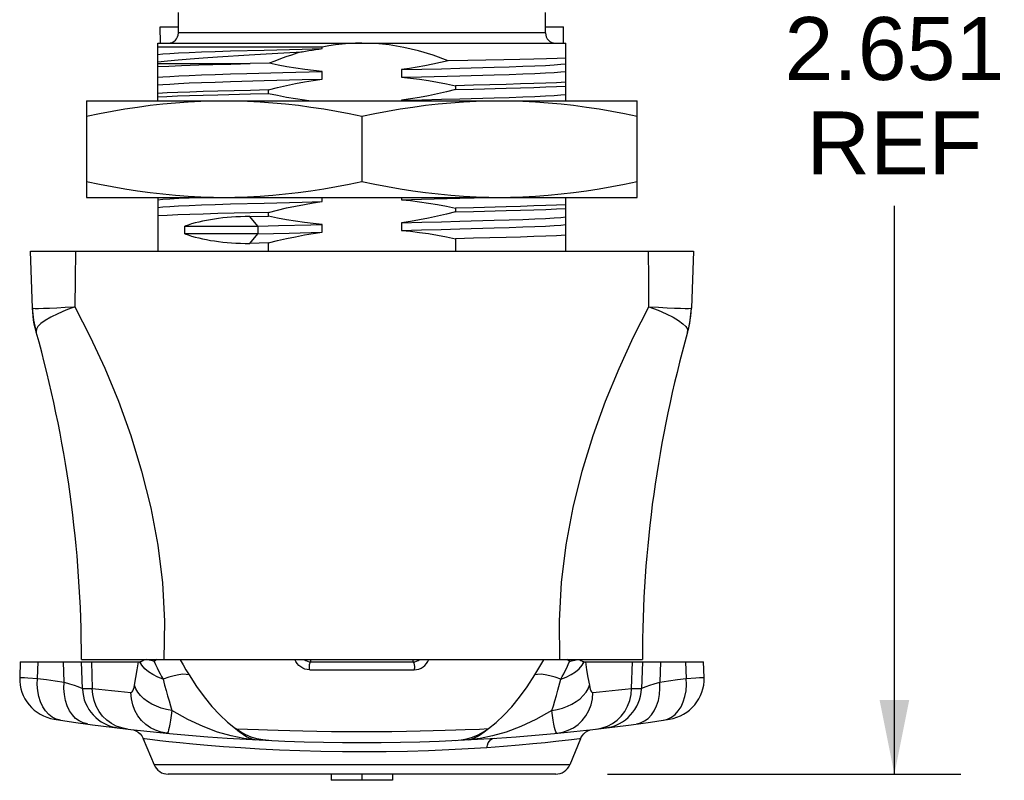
# Model space of a CAD drawing. Header units: inches. Extents: x 0 to 15.7, y 0 to 12.1.
# Tile 5 of 13: x 1.4 to 3.3, y 7.7 to 9.1. Entities that reach past the tile are written whole.
import ezdxf

# ---------------------------------------------------------------- set-up
doc = ezdxf.new("R2010")
doc.units = ezdxf.units.IN
doc.header["$LTSCALE"] = 0.864286
doc.header["$MEASUREMENT"] = 0
doc.layers.get('0').update_dxf_attribs({"linetype": 'CONTINUOUS'})
doc.styles.get("Standard").update_dxf_attribs({"font": 'arial.ttf'})
doc.dimstyles.new('DIMSTYLE_1', dxfattribs={"dimtxt": 0.121429, "dimasz": 0.142857, "dimexe": 0.09, "dimexo": 0.07, "dimgap": 0.0425, "dimtad": 0, "dimtih": 1, "dimtoh": 1, "dimdec": 3, "dimzin": 4, "dimdsep": 46, "dimtxsty": 'Standard', "dimblk": '_FILLED', "dimblk1": '_FILLED', "dimblk2": '_FILLED', "dimcen": 0.09, "dimadec": 3, "dimazin": 1, "dimtfac": 1, "dimtdec": 3, "dimtofl": 0, "dimtmove": 0, "dimatfit": 3, "dimldrblk": '_FILLED', "dimfxl": 0, "dimtolj": 1, "dimtzin": 4, "dimarcsym": 0})

# ---------------------------------------------------------------- blocks, each defined once
blk = doc.blocks.new('_FILLED')
at = {"color": 0, "linetype": 'ByBlock'}
blk.add_solid([(0, 0), (-1, 0.2), (-1, -0.2)], dxfattribs=at)
blk = doc.blocks.new('*D11')
at = {"color": 2, "linetype": 'Continuous'}
for p, q in [((2.3033, 10.3166), (3.2022, 10.3166)), ((3.0737, 10.3166), (3.0737, 9.1875)), ((3.0737, 7.666), (3.0737, 8.7625)), ((2.5198, 7.666), (3.2022, 7.666))]:
    blk.add_line(p, q, dxfattribs=at)
at = {"color": 2, "linetype": 'Continuous', "xscale": 0.1428571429, "yscale": 0.1428571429, "zscale": 0.1428571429}
for p, rotation in [((3.0737, 10.3166), 90), ((3.0737, 7.666), 270)]:
    blk.add_blockref('_FILLED', p, dxfattribs=dict(at, rotation=rotation))
at = {"color": 2, "linetype": 'Continuous', "insert": (3.0737, 9.1268), "char_height": 0.12143, "width": 0.424323, "attachment_point": 2, "line_spacing_factor": 0.9}
blk.add_mtext('2.651\\PREF', dxfattribs=at)

msp = doc.modelspace()

# ---------------------------------------------------------------- linework, layer by layer
at = {"color": 7, "linetype": 'Continuous'}
for p, q in [((1.6915, 9.0961), (1.6915, 9.1355)), ((2.4001, 9.0961), (2.4001, 9.1355)), ((1.6568, 9.0764), (1.6565, 9.1079)), ((1.6565, 9.1079), (1.6915, 9.1079)), ((2.4001, 9.1079), (2.4351, 9.1079)), ((2.4348, 9.0764), (2.4351, 9.1079)), ((2.4001, 9.0961), (1.6915, 9.0961)), ((1.6521, 8.9654), (1.6521, 9.0764)), ((1.6521, 9.0764), (2.4395, 9.0764)), ((1.9691, 9.069), (1.6521, 9.069)), ((1.9691, 9.066), (1.9691, 9.069)), ((2.4395, 8.9654), (2.4395, 9.0764)), ((1.7919, 9.0613), (1.8574, 9.0632)), ((1.6521, 9.037), (1.8304, 9.037)), ((1.6975, 9.0332), (1.7309, 9.0343)), ((1.8668, 9.0376), (1.8304, 9.037)), ((1.8238, 9.018), (1.8934, 9.0198)), ((1.8934, 9.0198), (1.9691, 9.0217)), ((1.9691, 9.007), (1.9691, 9.0217)), ((2.1225, 9.0253), (2.1225, 9.0105)), ((2.2347, 9.0134), (2.3008, 9.0152)), ((1.7919, 9.0023), (1.8574, 9.0041)), ((2.2262, 8.9943), (2.2262, 8.987)), ((1.8654, 8.9789), (1.8654, 8.9862)), ((1.5143, 8.9654), (1.5143, 8.7788)), ((1.5143, 8.9654), (2.5773, 8.9654)), ((2.1225, 8.9662), (2.1225, 8.9654)), ((2.5773, 8.7788), (2.5773, 8.9654)), ((2.0458, 8.9357), (2.0458, 8.8086)), ((1.5143, 8.7788), (2.5773, 8.7788)), ((1.6521, 8.7788), (1.6521, 8.6748)), ((1.7919, 8.7661), (1.8574, 8.7679)), ((1.9691, 8.7707), (1.9691, 8.7788)), ((2.1225, 8.7788), (2.1225, 8.7743)), ((2.2347, 8.7772), (2.2908, 8.7787)), ((2.4395, 8.6748), (2.4395, 8.7788)), ((1.8654, 8.7426), (1.8654, 8.75)), ((2.2262, 8.7581), (2.2262, 8.7507)), ((1.8293, 8.7417), (1.8654, 8.7426)), ((1.8452, 8.7233), (1.8293, 8.7417)), ((1.8452, 8.7233), (1.8847, 8.7243)), ((1.9691, 8.7117), (1.9691, 8.7265)), ((2.1225, 8.73), (2.1225, 8.7152)), ((1.7038, 8.7085), (1.7038, 8.7233)), ((1.7038, 8.7233), (1.8452, 8.7233)), ((1.8452, 8.7085), (1.7038, 8.7085)), ((1.8293, 8.6901), (1.8452, 8.7085)), ((1.8452, 8.7233), (1.8452, 8.7085)), ((1.8452, 8.7085), (1.9052, 8.7101)), ((1.9052, 8.7101), (1.9691, 8.7117)), ((1.8654, 8.691), (1.8293, 8.6901)), ((1.8654, 8.6748), (1.8654, 8.691)), ((2.2262, 8.6991), (2.2262, 8.6748)), ((1.4099, 8.5652), (1.406, 8.6748)), ((1.406, 8.6748), (2.6856, 8.6748)), ((1.4926, 8.6748), (1.4922, 8.6212)), ((2.5994, 8.6212), (2.599, 8.6748)), ((2.6856, 8.6748), (2.6817, 8.5652)), ((1.4922, 8.6212), (1.4918, 8.5679)), ((2.5998, 8.5679), (2.5994, 8.6212)), ((1.417, 8.5194), (1.415, 8.5269)), ((2.6746, 8.5194), (2.6766, 8.5269)), ((1.3863, 7.8825), (1.3852, 7.8526)), ((1.3863, 7.8825), (1.6144, 7.8825)), ((1.4198, 7.8509), (1.4209, 7.8825)), ((1.4709, 7.8436), (1.4696, 7.8825)), ((1.5045, 7.8874), (2.5871, 7.8874)), ((1.5063, 7.8306), (1.5045, 7.8825)), ((1.5236, 7.8825), (1.5254, 7.8313)), ((1.612, 7.8676), (1.6144, 7.8825)), ((1.6249, 7.8867), (1.6257, 7.8874)), ((1.6441, 7.8874), (1.6449, 7.8837)), ((1.6498, 7.8874), (1.6449, 7.8837)), ((1.9474, 7.8825), (1.9474, 7.8874)), ((1.9474, 7.8825), (2.1442, 7.8825)), ((2.1442, 7.8874), (2.1442, 7.8825)), ((2.4467, 7.8837), (2.4418, 7.8874)), ((2.4467, 7.8837), (2.4475, 7.8874)), ((2.4772, 7.8825), (2.7053, 7.8825)), ((2.4772, 7.8825), (2.4796, 7.8676)), ((2.5662, 7.8313), (2.568, 7.8825)), ((2.5871, 7.8825), (2.5853, 7.8306)), ((2.622, 7.8825), (2.6207, 7.8436)), ((2.6707, 7.8825), (2.6718, 7.8509)), ((2.7064, 7.8526), (2.7053, 7.8825)), ((1.401, 7.852), (1.4198, 7.8509)), ((1.4198, 7.8509), (1.4368, 7.8484)), ((1.6068, 7.8376), (1.6094, 7.8526)), ((1.6094, 7.8526), (1.612, 7.8676)), ((1.945, 7.8674), (2.1466, 7.8674)), ((2.4796, 7.8676), (2.4822, 7.8526)), ((2.4822, 7.8526), (2.4848, 7.8376)), ((2.6548, 7.8484), (2.6718, 7.8509)), ((1.4368, 7.8484), (1.4539, 7.846)), ((1.4539, 7.846), (1.4709, 7.8436)), ((2.6207, 7.8436), (2.6377, 7.846)), ((2.6377, 7.846), (2.6548, 7.8484)), ((2.2728, 7.7531), (2.2901, 7.7539)), ((1.6258, 7.7341), (1.6238, 7.7343)), ((1.6238, 7.7343), (1.6446, 7.6842)), ((2.4678, 7.7343), (2.4471, 7.6842)), ((2.4659, 7.7341), (2.4504, 7.7322)), ((2.4678, 7.7343), (2.4659, 7.7341)), ((2.4471, 7.6842), (1.6446, 7.6842)), ((2.4198, 7.666), (1.6718, 7.666)), ((1.9867, 7.666), (1.9867, 7.6542)), ((2.0458, 7.666), (2.0458, 7.6542)), ((2.1049, 7.666), (2.1049, 7.6542)), ((2.1049, 7.6542), (1.9867, 7.6542))]:
    msp.add_line(p, q, dxfattribs=at)
for points in [[(1.8574, 9.0632), (1.9307, 9.0651), (1.9691, 9.066)], [(1.9305, 9.0599), (1.9369, 9.061), (1.9433, 9.0621), (1.9498, 9.0632), (1.9562, 9.0642), (1.9626, 9.0651), (1.9691, 9.066)], [(2.0458, 9.0764), (2.0333, 9.0762), (2.0206, 9.0756), (2.0079, 9.0746), (1.995, 9.0731), (1.9821, 9.0713), (1.9691, 9.069)], [(2.2126, 9.0425), (2.1834, 9.0531), (2.1548, 9.0616), (2.1264, 9.0682), (2.0986, 9.0729), (2.0718, 9.0756), (2.0458, 9.0764)], [(1.6521, 9.0548), (1.6616, 9.0557), (1.6749, 9.0567), (1.692, 9.0577), (1.7124, 9.0586), (1.7362, 9.0595), (1.7627, 9.0604), (1.7919, 9.0613)], [(1.6521, 9.0404), (1.6702, 9.0424), (1.6909, 9.0443), (1.7141, 9.0462), (1.7395, 9.0481), (1.7672, 9.05)], [(1.7672, 9.05), (1.8283, 9.0538), (1.8611, 9.0558), (1.8953, 9.0578), (1.9305, 9.0599)], [(1.9305, 9.0599), (1.9201, 9.0568), (1.9096, 9.0535), (1.899, 9.0499), (1.8884, 9.0461), (1.8776, 9.042), (1.8668, 9.0376)], [(2.4395, 9.0473), (2.4227, 9.0467), (2.4021, 9.0461), (2.3779, 9.0455), (2.3504, 9.0449), (2.3197, 9.0443)], [(1.6521, 9.0312), (1.6728, 9.0322), (1.6975, 9.0332)], [(1.7309, 9.0343), (1.7578, 9.0351), (1.7928, 9.0361), (1.8304, 9.037)], [(1.9691, 9.0217), (1.9522, 9.0234), (1.9353, 9.0255), (1.9182, 9.0279), (1.9011, 9.0308), (1.884, 9.034), (1.8668, 9.0376)], [(2.2126, 9.0425), (2.1975, 9.039), (2.1824, 9.0356), (2.1674, 9.0326), (2.1524, 9.0299), (2.1374, 9.0274), (2.1225, 9.0253)], [(2.1225, 9.0253), (2.1613, 9.0262), (2.1991, 9.0272), (2.2351, 9.0281), (2.3009, 9.03)], [(2.3197, 9.0443), (2.2504, 9.0432), (2.2126, 9.0425)], [(2.3009, 9.03), (2.33, 9.0309), (2.3564, 9.0318), (2.3798, 9.0327), (2.4, 9.0336), (2.4168, 9.0346), (2.43, 9.0356), (2.4395, 9.0365)], [(1.6521, 9.0105), (1.6617, 9.0115), (1.6752, 9.0124), (1.6922, 9.0134), (1.7126, 9.0143), (1.7362, 9.0152), (1.7628, 9.0161), (1.792, 9.017), (1.8238, 9.018)], [(2.1225, 9.0105), (2.1609, 9.0115), (2.2347, 9.0134)], [(2.1225, 9.0105), (2.1396, 9.0088), (2.1568, 9.0067), (2.1741, 9.0042), (2.1914, 9.0013), (2.2088, 8.998), (2.2262, 8.9943)], [(2.3008, 9.0152), (2.33, 9.0161), (2.3564, 9.017), (2.3798, 9.018), (2.3999, 9.0189), (2.4167, 9.0198), (2.43, 9.0208), (2.4395, 9.0217)], [(1.6521, 8.9958), (1.6616, 8.9967), (1.6749, 8.9976), (1.692, 8.9986), (1.7124, 8.9996), (1.7362, 9.0005), (1.7627, 9.0014), (1.7919, 9.0023)], [(1.8574, 9.0041), (1.9307, 9.006), (1.9691, 9.007)], [(1.8654, 8.9862), (1.8828, 8.9906), (1.9002, 8.9946), (1.9175, 8.9983), (1.9347, 9.0016), (1.9519, 9.0045), (1.9691, 9.007)], [(2.324, 8.9969), (2.2609, 8.9952), (2.2262, 8.9943)], [(2.4395, 9.001), (2.4217, 9.0001), (2.401, 8.9993), (2.3777, 8.9985), (2.352, 8.9977), (2.324, 8.9969)], [(2.324, 8.9895), (2.352, 8.9903), (2.3777, 8.9911), (2.401, 8.9919), (2.4217, 8.9928), (2.4395, 8.9936)], [(1.7676, 8.9837), (1.7396, 8.9829), (1.7139, 8.9821), (1.6907, 8.9813), (1.67, 8.9804), (1.6521, 8.9796)], [(1.7676, 8.9763), (1.7392, 8.9755), (1.7132, 8.9747), (1.6899, 8.9739), (1.6695, 8.973), (1.6521, 8.9722)], [(1.8654, 8.9862), (1.8307, 8.9854), (1.7676, 8.9837)], [(1.8654, 8.9789), (1.831, 8.978), (1.7676, 8.9763)], [(1.9432, 8.9654), (1.9348, 8.9665), (1.9176, 8.969), (1.9002, 8.9719), (1.8828, 8.9752), (1.8654, 8.9789)], [(2.2262, 8.987), (2.2088, 8.9826), (2.1914, 8.9785), (2.1741, 8.9749), (2.1568, 8.9716), (2.1396, 8.9687), (2.1225, 8.9662)], [(2.2262, 8.987), (2.2609, 8.9878), (2.324, 8.9895)], [(2.3009, 8.971), (2.33, 8.9719), (2.3564, 8.9728), (2.3798, 8.9737), (2.4, 8.9746), (2.4168, 8.9755), (2.43, 8.9765), (2.4395, 8.9774)], [(1.5143, 8.9357), (1.539, 8.9407), (1.5636, 8.9453), (1.5881, 8.9495), (1.6126, 8.9532), (1.6371, 8.9565), (1.6615, 8.9593), (1.686, 8.9616), (1.7105, 8.9635), (1.7349, 8.9647), (1.7593, 8.9654)], [(1.8008, 8.9654), (1.8252, 8.9647), (1.8496, 8.9635), (1.8741, 8.9616), (1.8986, 8.9593), (1.9231, 8.9565), (1.9475, 8.9532), (1.972, 8.9495), (1.9966, 8.9453), (2.0211, 8.9407), (2.0458, 8.9357)], [(2.0458, 8.9357), (2.0705, 8.9407), (2.0951, 8.9453), (2.1196, 8.9495), (2.1441, 8.9532), (2.1686, 8.9565), (2.193, 8.9593), (2.2175, 8.9616), (2.242, 8.9635), (2.2664, 8.9647), (2.2908, 8.9654)], [(2.1225, 8.9662), (2.1613, 8.9672), (2.1991, 8.9681), (2.2351, 8.9691), (2.3009, 8.971)], [(2.3323, 8.9654), (2.3567, 8.9647), (2.3811, 8.9635), (2.4056, 8.9616), (2.4301, 8.9593), (2.4545, 8.9565), (2.479, 8.9532), (2.5035, 8.9495), (2.528, 8.9453), (2.5526, 8.9407), (2.5773, 8.9357)], [(1.7593, 8.7788), (1.7349, 8.7796), (1.7105, 8.7808), (1.686, 8.7826), (1.6615, 8.7849), (1.6371, 8.7878), (1.6126, 8.791), (1.5881, 8.7948), (1.5636, 8.799), (1.539, 8.8036), (1.5143, 8.8086)], [(2.0458, 8.8086), (2.0211, 8.8036), (1.9965, 8.799), (1.972, 8.7948), (1.9475, 8.791), (1.923, 8.7878), (1.8986, 8.7849), (1.8741, 8.7826), (1.8496, 8.7808), (1.8252, 8.7796), (1.8008, 8.7788)], [(2.2908, 8.7788), (2.2664, 8.7796), (2.242, 8.7808), (2.2175, 8.7826), (2.193, 8.7849), (2.1686, 8.7878), (2.1441, 8.791), (2.1196, 8.7948), (2.0951, 8.799), (2.0705, 8.8036), (2.0458, 8.8086)], [(2.5773, 8.8086), (2.5526, 8.8036), (2.528, 8.799), (2.5035, 8.7948), (2.479, 8.791), (2.4545, 8.7878), (2.4301, 8.7849), (2.4056, 8.7826), (2.3811, 8.7808), (2.3567, 8.7796), (2.3323, 8.7788)], [(1.6521, 8.7743), (1.6617, 8.7752), (1.6752, 8.7762), (1.6922, 8.7772), (1.7126, 8.7781), (1.7313, 8.7788)], [(1.6521, 8.7595), (1.6616, 8.7605), (1.6749, 8.7614), (1.692, 8.7624), (1.7124, 8.7633), (1.7362, 8.7643), (1.7627, 8.7652), (1.7919, 8.7661)], [(1.8574, 8.7679), (1.9307, 8.7698), (1.9691, 8.7707)], [(1.8654, 8.75), (1.8828, 8.7544), (1.9002, 8.7584), (1.9175, 8.7621), (1.9347, 8.7654), (1.9519, 8.7683), (1.9691, 8.7707)], [(2.1225, 8.7743), (2.1609, 8.7752), (2.2347, 8.7772)], [(2.1225, 8.7743), (2.1396, 8.7726), (2.1568, 8.7705), (2.1741, 8.768), (2.1914, 8.7651), (2.2088, 8.7618), (2.2262, 8.7581)], [(2.4395, 8.7648), (2.4217, 8.7639), (2.401, 8.7631), (2.3777, 8.7623), (2.352, 8.7614), (2.324, 8.7606)], [(1.7676, 8.7475), (1.7396, 8.7467), (1.7139, 8.7459), (1.6907, 8.7451), (1.67, 8.7442), (1.6521, 8.7434)], [(1.8654, 8.75), (1.8307, 8.7492), (1.7676, 8.7475)], [(2.2262, 8.7507), (2.2088, 8.7463), (2.1914, 8.7423), (2.1741, 8.7387), (2.1568, 8.7354), (2.1396, 8.7325), (2.1225, 8.73)], [(2.324, 8.7606), (2.2609, 8.759), (2.2262, 8.7581)], [(2.2262, 8.7507), (2.2609, 8.7516), (2.324, 8.7533)], [(2.324, 8.7533), (2.352, 8.7541), (2.3777, 8.7549), (2.401, 8.7557), (2.4217, 8.7565), (2.4395, 8.7574)], [(1.9691, 8.7265), (1.952, 8.7282), (1.9348, 8.7303), (1.9176, 8.7328), (1.9002, 8.7357), (1.8828, 8.739), (1.8654, 8.7426)], [(1.8847, 8.7243), (1.9475, 8.7259), (1.9691, 8.7265)], [(2.1225, 8.73), (2.1613, 8.7309), (2.1991, 8.7319), (2.2351, 8.7329), (2.3009, 8.7347)], [(2.3008, 8.72), (2.33, 8.7209), (2.3563, 8.7218), (2.3797, 8.7227), (2.3999, 8.7236), (2.4167, 8.7246), (2.43, 8.7255), (2.4395, 8.7265)], [(2.3009, 8.7347), (2.33, 8.7356), (2.3564, 8.7365), (2.3798, 8.7374), (2.4, 8.7384), (2.4168, 8.7393), (2.43, 8.7403), (2.4395, 8.7412)], [(1.8654, 8.691), (1.8829, 8.6954), (1.9003, 8.6994), (1.9176, 8.703), (1.9348, 8.7063), (1.952, 8.7092), (1.9691, 8.7117)], [(2.1225, 8.7152), (2.1609, 8.7162), (2.1985, 8.7171), (2.2347, 8.7181), (2.3008, 8.72)], [(2.1225, 8.7152), (2.1396, 8.7135), (2.1568, 8.7114), (2.1741, 8.7089), (2.1914, 8.706), (2.2088, 8.7027), (2.2262, 8.6991)], [(2.4395, 8.7057), (2.4217, 8.7049), (2.401, 8.704), (2.3777, 8.7032), (2.352, 8.7024), (2.324, 8.7016)], [(2.324, 8.7016), (2.2609, 8.6999), (2.2262, 8.6991)], [(1.4099, 8.5653), (1.4112, 8.5648), (1.4152, 8.5646), (1.4218, 8.5646), (1.431, 8.5648), (1.4426, 8.5652), (1.4567, 8.5659), (1.4732, 8.5668), (1.4918, 8.5679)], [(1.415, 8.5269), (1.4134, 8.5345), (1.4121, 8.5421), (1.411, 8.5498), (1.4103, 8.5575), (1.4099, 8.5653)], [(1.4918, 8.5679), (1.4741, 8.561), (1.4585, 8.5542), (1.4453, 8.5477), (1.4345, 8.5413), (1.4262, 8.5353), (1.4205, 8.5296)], [(1.4918, 8.5679), (1.5213, 8.5099), (1.5494, 8.4492), (1.5757, 8.3857), (1.5995, 8.3196), (1.6206, 8.2508), (1.6381, 8.1801), (1.6516, 8.1081), (1.6606, 8.035), (1.6645, 7.9615), (1.6637, 7.8874)], [(2.4279, 7.8874), (2.4271, 7.962), (2.431, 8.0356), (2.44, 8.1084), (2.4535, 8.1802), (2.471, 8.2507), (2.492, 8.3194), (2.5158, 8.3855), (2.5421, 8.449), (2.5703, 8.5098), (2.5998, 8.5679)], [(2.5998, 8.5679), (2.6184, 8.5668), (2.6349, 8.5659), (2.649, 8.5652), (2.6607, 8.5648), (2.6699, 8.5645), (2.6764, 8.5646), (2.6804, 8.5648), (2.6817, 8.5653)], [(2.5998, 8.5679), (2.6176, 8.561), (2.6331, 8.5542), (2.6463, 8.5476), (2.6571, 8.5413), (2.6654, 8.5352), (2.6711, 8.5296)], [(2.6766, 8.5269), (2.6782, 8.5345), (2.6795, 8.5421), (2.6806, 8.5498), (2.6813, 8.5575), (2.6817, 8.5653)], [(1.4205, 8.5296), (1.4175, 8.5243), (1.417, 8.5194)], [(1.417, 8.5194), (1.417, 8.5192), (1.417, 8.5191), (1.4171, 8.519), (1.4171, 8.5188), (1.4171, 8.5187), (1.4171, 8.5186)], [(2.6711, 8.5296), (2.6742, 8.5243), (2.6746, 8.5194)], [(2.6745, 8.5186), (2.6745, 8.5187), (2.6745, 8.5188), (2.6746, 8.519), (2.6746, 8.5191), (2.6746, 8.5192), (2.6746, 8.5194)], [(1.6144, 7.8825), (1.6148, 7.8825), (1.6152, 7.8825), (1.6156, 7.8826), (1.616, 7.8826), (1.6164, 7.8827), (1.6169, 7.8828)], [(1.6169, 7.8828), (1.6183, 7.8832), (1.6198, 7.8837)], [(1.6619, 7.8491), (1.6516, 7.8531), (1.6421, 7.858), (1.6337, 7.8635), (1.6266, 7.8695), (1.6209, 7.8761), (1.6169, 7.8828)], [(1.6198, 7.8837), (1.6215, 7.8844), (1.6232, 7.8854), (1.6249, 7.8867)], [(1.6449, 7.8837), (1.6414, 7.8844), (1.6381, 7.8852), (1.635, 7.8859), (1.632, 7.8867), (1.6293, 7.8874)], [(1.6449, 7.8837), (1.6476, 7.8774), (1.6504, 7.8712), (1.6532, 7.8653), (1.6561, 7.8596), (1.659, 7.8542), (1.6619, 7.8491)], [(1.6945, 7.8874), (1.6948, 7.8869), (1.7005, 7.877), (1.7062, 7.8671), (1.7121, 7.8574)], [(1.945, 7.8674), (1.9403, 7.8678), (1.9359, 7.8688), (1.9316, 7.8706), (1.9276, 7.8729), (1.924, 7.8759), (1.9209, 7.8794), (1.9183, 7.8834), (1.9165, 7.8874)], [(1.9445, 7.8727), (1.9446, 7.8752), (1.9449, 7.8775), (1.9453, 7.8795), (1.9459, 7.8811), (1.9466, 7.8822), (1.9474, 7.8825)], [(1.945, 7.8674), (1.9448, 7.8682), (1.9447, 7.8691), (1.9447, 7.8699), (1.9446, 7.8708), (1.9446, 7.8717), (1.9445, 7.8727)], [(2.1442, 7.8825), (2.1448, 7.8823), (2.1453, 7.8818), (2.1458, 7.8809), (2.1462, 7.8798), (2.1466, 7.8783), (2.1468, 7.8766), (2.147, 7.8747), (2.1471, 7.8727)], [(2.1466, 7.8674), (2.1512, 7.8678), (2.1556, 7.8688), (2.1599, 7.8705), (2.1638, 7.8728), (2.1674, 7.8757), (2.1706, 7.8792), (2.1732, 7.8832), (2.1751, 7.8874)], [(2.1471, 7.8727), (2.1471, 7.8718), (2.147, 7.8709), (2.147, 7.87), (2.1469, 7.8691), (2.1468, 7.8682), (2.1466, 7.8674)], [(2.3796, 7.8574), (2.3854, 7.8671), (2.3911, 7.877), (2.3968, 7.8869), (2.3971, 7.8874)], [(2.4297, 7.8491), (2.4326, 7.8542), (2.4355, 7.8596), (2.4384, 7.8652), (2.4412, 7.8712), (2.444, 7.8774), (2.4467, 7.8837)], [(2.4297, 7.8491), (2.44, 7.8531), (2.4495, 7.858), (2.4579, 7.8635), (2.465, 7.8695), (2.4707, 7.8761), (2.4747, 7.8828)], [(2.4467, 7.8837), (2.4502, 7.8844), (2.4535, 7.8852), (2.4567, 7.8859), (2.4596, 7.8867), (2.4623, 7.8874)], [(2.4659, 7.8874), (2.4667, 7.8867), (2.4684, 7.8854), (2.4701, 7.8844), (2.4718, 7.8837), (2.4733, 7.8832), (2.4747, 7.8828)], [(2.4747, 7.8828), (2.4752, 7.8827), (2.4756, 7.8826), (2.476, 7.8826), (2.4764, 7.8825), (2.4768, 7.8825), (2.4772, 7.8825)], [(1.3852, 7.8526), (1.3863, 7.8527), (1.3893, 7.8526), (1.3942, 7.8524), (1.401, 7.852)], [(1.4638, 7.7703), (1.4557, 7.7724), (1.4481, 7.7762), (1.4412, 7.7814), (1.4352, 7.788), (1.4298, 7.796), (1.4255, 7.8053), (1.4222, 7.8156), (1.4201, 7.8269), (1.4192, 7.8388), (1.4198, 7.8509)], [(1.7121, 7.8574), (1.7068, 7.8586), (1.7001, 7.8587), (1.6922, 7.8578), (1.6831, 7.8559), (1.6729, 7.8529), (1.6619, 7.8491)], [(1.7121, 7.8574), (1.7265, 7.8352), (1.7412, 7.8149), (1.7562, 7.7966), (1.7713, 7.7804), (1.7864, 7.7662), (1.8015, 7.7539)], [(2.2901, 7.7539), (2.305, 7.766), (2.3199, 7.78), (2.335, 7.7961), (2.35, 7.8144), (2.3649, 7.8348), (2.3796, 7.8574)], [(2.4297, 7.8491), (2.4188, 7.8529), (2.4087, 7.8558), (2.3996, 7.8578), (2.3916, 7.8587), (2.3849, 7.8586), (2.3796, 7.8574)], [(2.6278, 7.7703), (2.6359, 7.7724), (2.6435, 7.7762), (2.6504, 7.7814), (2.6564, 7.788), (2.6618, 7.796), (2.6661, 7.8053), (2.6694, 7.8156), (2.6715, 7.8269), (2.6724, 7.8388), (2.6718, 7.8509)], [(2.6718, 7.8509), (2.6906, 7.852), (2.6974, 7.8524), (2.7023, 7.8526), (2.7054, 7.8527), (2.7064, 7.8526)], [(1.516, 7.7628), (1.5078, 7.7648), (1.5001, 7.7686), (1.4932, 7.7737), (1.487, 7.7803), (1.4815, 7.7884), (1.477, 7.7977), (1.4736, 7.8081), (1.4714, 7.8194), (1.4705, 7.8314), (1.4709, 7.8436)], [(1.4709, 7.8436), (1.4814, 7.8404), (1.4902, 7.8376), (1.4972, 7.8352), (1.5022, 7.8332), (1.5052, 7.8317), (1.5063, 7.8306)], [(1.5063, 7.8306), (1.5068, 7.831), (1.5084, 7.8313), (1.511, 7.8315), (1.5148, 7.8315), (1.5196, 7.8315), (1.5254, 7.8313)], [(1.5932, 7.7531), (1.5823, 7.7552), (1.5717, 7.7589), (1.5621, 7.764), (1.5533, 7.7704), (1.5453, 7.7782), (1.5384, 7.7871), (1.5329, 7.7971), (1.5287, 7.808), (1.5262, 7.8196), (1.5254, 7.8313)], [(1.5254, 7.8313), (1.5378, 7.8299), (1.5503, 7.8285), (1.5627, 7.8272), (1.5751, 7.8259), (1.5875, 7.8246), (1.5999, 7.8234)], [(1.5999, 7.8234), (1.6013, 7.8238), (1.6025, 7.825), (1.6037, 7.827), (1.6049, 7.8299), (1.6059, 7.8334), (1.6068, 7.8376)], [(1.679, 7.7887), (1.6686, 7.7906), (1.6586, 7.7934), (1.6491, 7.7969), (1.6403, 7.8011), (1.6321, 7.806), (1.6248, 7.8115), (1.6184, 7.8175), (1.6132, 7.824), (1.6093, 7.8307), (1.6068, 7.8376)], [(1.6619, 7.8491), (1.6648, 7.838), (1.6677, 7.8273), (1.6706, 7.8171), (1.6735, 7.8072), (1.6763, 7.7978), (1.679, 7.7887)], [(2.4126, 7.7887), (2.4154, 7.7981), (2.4183, 7.8078), (2.4212, 7.8177), (2.424, 7.8278), (2.4297, 7.8491)], [(2.4126, 7.7887), (2.423, 7.7906), (2.433, 7.7934), (2.4425, 7.7969), (2.4513, 7.8011), (2.4595, 7.806), (2.4668, 7.8115), (2.4732, 7.8175), (2.4784, 7.824), (2.4823, 7.8307), (2.4848, 7.8376)], [(2.4848, 7.8376), (2.4857, 7.8334), (2.4867, 7.8298), (2.4879, 7.827), (2.4891, 7.8249), (2.4903, 7.8238), (2.4917, 7.8234)], [(2.4917, 7.8234), (2.5041, 7.8246), (2.5165, 7.8259), (2.5289, 7.8272), (2.5413, 7.8285), (2.5538, 7.8299), (2.5662, 7.8313)], [(2.4984, 7.7531), (2.5093, 7.7552), (2.5199, 7.7589), (2.5295, 7.764), (2.5384, 7.7704), (2.5463, 7.7782), (2.5532, 7.7871), (2.5587, 7.7971), (2.5629, 7.808), (2.5654, 7.8196), (2.5662, 7.8313)], [(2.5662, 7.8313), (2.572, 7.8315), (2.5768, 7.8315), (2.5806, 7.8315), (2.5832, 7.8313), (2.5848, 7.831), (2.5853, 7.8306)], [(2.5756, 7.7628), (2.5838, 7.7648), (2.5915, 7.7686), (2.5984, 7.7737), (2.6046, 7.7803), (2.6101, 7.7884), (2.6146, 7.7977), (2.618, 7.8081), (2.6202, 7.8194), (2.6211, 7.8314), (2.6207, 7.8436)], [(2.5853, 7.8306), (2.5864, 7.8317), (2.5894, 7.8332), (2.5944, 7.8352), (2.6014, 7.8376), (2.6102, 7.8404), (2.6207, 7.8436)], [(1.6693, 7.7451), (1.6581, 7.747), (1.6474, 7.7506), (1.6375, 7.7556), (1.6285, 7.7619), (1.6204, 7.7697), (1.6134, 7.7787), (1.6076, 7.7888), (1.6034, 7.7998), (1.6008, 7.8115), (1.5999, 7.8234)], [(2.4223, 7.7451), (2.4335, 7.747), (2.4442, 7.7506), (2.4541, 7.7556), (2.4631, 7.7619), (2.4712, 7.7697), (2.4782, 7.7787), (2.484, 7.7888), (2.4882, 7.7998), (2.4908, 7.8115), (2.4917, 7.8234)], [(1.679, 7.7887), (1.6777, 7.7789), (1.6764, 7.7702), (1.6752, 7.7626), (1.6739, 7.7563), (1.6726, 7.7514), (1.6715, 7.7478), (1.6703, 7.7457), (1.6693, 7.7451)], [(1.7935, 7.7397), (1.7672, 7.7473), (1.7392, 7.7578), (1.7098, 7.7716), (1.679, 7.7887)], [(2.4126, 7.7887), (2.3818, 7.7716), (2.3524, 7.7578), (2.3243, 7.7473)], [(2.4223, 7.7451), (2.4213, 7.7457), (2.4201, 7.7478), (2.419, 7.7514), (2.4177, 7.7563), (2.4165, 7.7626), (2.4152, 7.7702), (2.4139, 7.7789), (2.4126, 7.7887)], [(1.5999, 7.7523), (1.6049, 7.7513), (1.6097, 7.7494), (1.614, 7.7468), (1.6177, 7.7436), (1.6207, 7.7399), (1.6231, 7.7358), (1.6238, 7.7343)], [(1.8398, 7.7324), (1.8177, 7.7348), (1.7935, 7.7397)], [(1.8015, 7.7539), (1.804, 7.7537), (1.8459, 7.752)], [(1.8659, 7.7311), (1.8545, 7.7322), (1.8431, 7.7344), (1.8321, 7.7377), (1.8214, 7.7421), (1.8111, 7.7475), (1.8015, 7.7539)], [(1.8015, 7.7539), (1.8096, 7.7476), (1.8171, 7.7425), (1.8238, 7.7383), (1.8298, 7.7353), (1.8351, 7.7333), (1.8398, 7.7324)], [(1.8459, 7.752), (1.8638, 7.7514), (1.8842, 7.7507), (1.9069, 7.7501), (1.9319, 7.7495), (1.9587, 7.749), (1.9869, 7.7486), (2.0159, 7.7484), (2.0453, 7.7483), (2.0747, 7.7483), (2.1036, 7.7486), (2.1316, 7.749), (2.1583, 7.7495), (2.1833, 7.75), (2.2063, 7.7507), (2.2269, 7.7513), (2.2451, 7.752), (2.2728, 7.7531)], [(2.2257, 7.7311), (2.2371, 7.7322), (2.2485, 7.7344), (2.2595, 7.7377), (2.2702, 7.7421), (2.2805, 7.7475), (2.2901, 7.7539)], [(2.2518, 7.7324), (2.2568, 7.7333), (2.262, 7.7354), (2.268, 7.7384), (2.2747, 7.7426), (2.2821, 7.7477), (2.2901, 7.7539)], [(2.3243, 7.7473), (2.298, 7.7397), (2.2738, 7.7347), (2.2518, 7.7324)], [(2.4678, 7.7343), (2.4685, 7.7358), (2.4709, 7.7399), (2.4739, 7.7436), (2.4776, 7.7468), (2.4819, 7.7494), (2.4867, 7.7513), (2.4917, 7.7523)], [(2.2868, 7.7171), (2.2511, 7.7148), (2.2134, 7.7128), (2.1743, 7.7111), (2.1339, 7.7099), (2.0924, 7.7091), (2.0503, 7.7088), (2.0084, 7.709), (1.9668, 7.7097), (1.9261, 7.7108), (1.8865, 7.7124), (1.8484, 7.7144), (1.8123, 7.7166), (1.7786, 7.719), (1.7476, 7.7215), (1.7195, 7.724), (1.6945, 7.7265), (1.6732, 7.7287), (1.6555, 7.7306), (1.6417, 7.7322), (1.6258, 7.7341)], [(2.2868, 7.7171), (2.2881, 7.7219), (2.2898, 7.7263), (2.2921, 7.7299), (2.2947, 7.7327), (2.2977, 7.7345), (2.3008, 7.7353)], [(2.4504, 7.7322), (2.42, 7.7288), (2.3995, 7.7267), (2.3758, 7.7244), (2.3491, 7.722), (2.3193, 7.7195), (2.2868, 7.7171)]]:
    msp.add_lwpolyline(points, dxfattribs=at)
for centre, radius, start, end in [((1.6718, 9.0961), 0.0197, 270, 360), ((2.4198, 9.0961), 0.0197, 180, 270), ((1.6066, 8.5721), 0.1969, 182, 195.7535), ((2.485, 8.5721), 0.1969, 344.2465, 358), ((-0.8203, 7.8874), 2.3248, 0, 15.7535), ((4.9119, 7.8874), 2.3248, 164.2465, 180), ((1.9474, 7.9022), 0.0197, 228.7831, 270), ((2.1442, 7.9022), 0.0197, 270, 311.2157), ((1.4639, 7.8499), 0.0787, 178, 261.326), ((2.6277, 7.8499), 0.0787, 278.674, 2), ((1.585, 7.8334), 0.0787, 182, 263.1402), ((2.5066, 7.8334), 0.0787, 276.8598, 358), ((2.0458, 11.664), 3.937, 261.326, 278.674), ((1.6718, 7.6955), 0.0295, 202.5, 270), ((2.4198, 7.6955), 0.0295, 270, 337.5)]:
    msp.add_arc(centre, radius, start, end, dxfattribs=at)
for centre, major_axis, ratio, start_param, end_param in [((2.0458, 8.4917), (0.4271, -0.1592), 0.451419, 2.26113, 2.647743), ((2.0458, 8.9401), (0.4271, 0.1592), 0.451416, -2.647743, -2.26113)]:
    msp.add_ellipse(centre, major_axis=major_axis, ratio=ratio, start_param=start_param, end_param=end_param, dxfattribs=at)

# ---------------------------------------------------------------- dimensions: what is measured, and where the dimension line sits
at = {"color": 2, "linetype": 'Continuous'}
dim = msp.add_linear_dim(base=(3.0737, 10.3166), p1=(2.4498, 7.666), p2=(2.2333, 10.3166), angle=90, text='<>\\PREF', dimstyle='DIMSTYLE_1', dxfattribs=at)
dim.commit()
dim.dimension.update_dxf_attribs({"geometry": '*D11', "text_midpoint": (3.0737, 8.975), "dimtype": 160})

doc.saveas('drawing.dxf')
